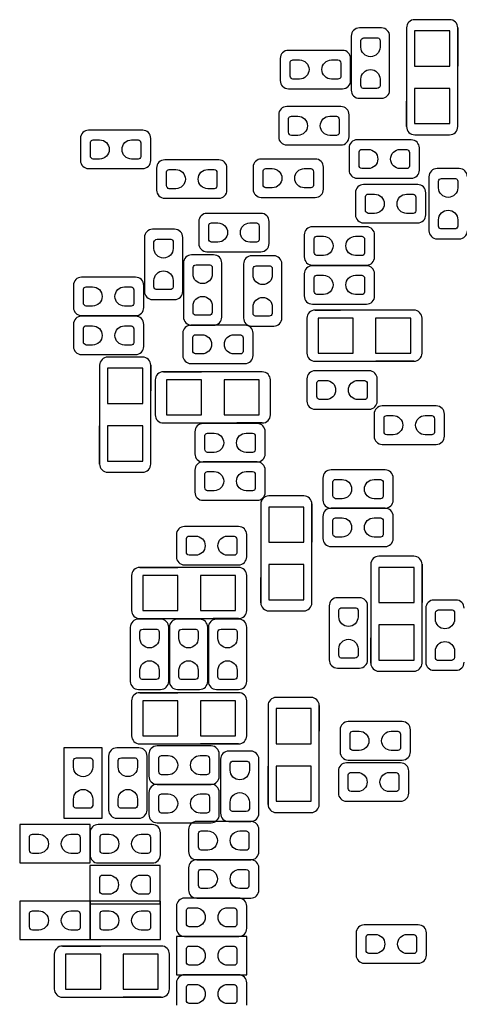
# Model space of a CAD drawing. Extents: x 24 to 161, y 5 to 143.
# Tile 4 of 14: x 42 to 49, y 14 to 29. Entities that reach past the tile are written whole.
import ezdxf

# ---------------------------------------------------------------- set-up
doc = ezdxf.new("R2010")
doc.units = 0
for name, color, linetype in [('PG_ASSEMBLY_BOTTOM', 211, 'CONTINUOUS'), ('PG_SILKSCREEN_BOTTOM', 243, 'CONTINUOUS'), ('PIN_BOTTOM', 1, 'CONTINUOUS')]:
    doc.layers.add(name, color=color, linetype=linetype)

msp = doc.modelspace()

# ---------------------------------------------------------------- linework, layer by layer
at = {"layer": 'PG_ASSEMBLY_BOTTOM'}
for points in [[(47.470822, 28.814522, 0.414201), (47.343822, 28.687522)], [(47.944024, 28.687522, 0.41374), (47.817024, 28.814522)], [(48.335692, 28.944062, 0.414454), (48.208692, 28.817062)], [(49.008792, 28.817062, 0.414549), (48.881792, 28.944062)], [(46.360588, 28.464256, 0.41386), (46.233588, 28.337256)], [(47.333916, 28.337256, 0.413925), (47.206916, 28.464256)], [(46.233588, 27.991054, 0.414112), (46.360588, 27.864054)], [(47.206916, 27.864054, 0.414177), (47.333916, 27.991054)], [(47.343822, 27.841194, 0.414296), (47.470822, 27.714194)], [(47.817024, 27.714194, 0.413836), (47.944024, 27.841194)], [(46.335696, 27.584146, 0.414195), (46.208696, 27.457146)], [(47.30877, 27.457146, 0.414318), (47.18177, 27.584146)], [(48.208692, 27.271218, 0.414269), (48.335692, 27.144218)], [(48.881792, 27.144218, 0.414364), (49.008792, 27.271218)], [(43.23588, 27.214322, 0.414207), (43.10888, 27.087322)], [(44.209208, 27.087322, 0.414155), (44.082208, 27.214322)], [(46.208696, 27.110944, 0.414109), (46.335696, 26.983944)], [(47.18177, 26.983944, 0.414232), (47.30877, 27.110944)], [(47.43577, 27.064208, 0.414214), (47.30877, 26.937208)], [(48.408844, 26.937208, 0.414109), (48.281844, 27.064208)], [(43.10888, 26.74112, 0.413882), (43.23588, 26.61412)], [(44.082208, 26.61412, 0.413829), (44.209208, 26.74112)], [(44.426886, 26.75001, 0.414235), (44.299886, 26.62301)], [(45.400214, 26.62301, 0.414164), (45.273214, 26.75001)], [(45.935646, 26.764234, 0.413983), (45.808646, 26.637234)], [(46.90872, 26.637234, 0.41426), (46.78172, 26.764234)], [(47.30877, 26.591006, 0.414318), (47.43577, 26.464006)], [(48.281844, 26.464006, 0.414214), (48.408844, 26.591006)], [(48.685958, 26.61412, 0.414247), (48.558958, 26.48712)], [(49.15916, 26.48712, 0.414149), (49.03216, 26.61412)], [(47.5361, 26.364438, 0.414367), (47.4091, 26.237438)], [(48.509174, 26.237438, 0.414029), (48.382174, 26.364438)], [(44.299886, 26.276808, 0.413872), (44.426886, 26.149808)], [(45.273214, 26.149808, 0.413802), (45.400214, 26.276808)], [(45.808646, 26.291032, 0.414167), (45.935646, 26.164032)], [(46.78172, 26.164032, 0.414444), (46.90872, 26.291032)], [(45.085762, 25.914096, 0.414373), (44.958762, 25.787096)], [(46.058836, 25.787096, 0.414293), (45.931836, 25.914096)], [(47.4091, 25.891236, 0.414398), (47.5361, 25.764236)], [(48.382174, 25.764236, 0.41406), (48.509174, 25.891236)], [(44.235624, 25.664414, 0.414063), (44.108624, 25.537414)], [(44.708826, 25.537414, 0.41421), (44.581826, 25.664414)], [(46.736, 25.704292, 0.414438), (46.609, 25.577292)], [(47.709074, 25.577292, 0.414407), (47.582074, 25.704292)], [(48.558958, 25.641046, 0.414278), (48.685958, 25.514046)], [(49.03216, 25.514046, 0.41418), (49.15916, 25.641046)], [(44.958762, 25.440894, 0.414134), (45.085762, 25.313894)], [(45.931836, 25.313894, 0.414054), (46.058836, 25.440894)], [(44.845732, 25.264364, 0.414306), (44.718732, 25.137364)], [(45.318934, 25.137364, 0.414121), (45.191934, 25.264364)], [(45.785786, 25.249378, 0.414367), (45.658786, 25.122378)], [(46.258988, 25.122378, 0.414017), (46.131988, 25.249378)], [(46.609, 25.23109, 0.41402), (46.736, 25.10409)], [(47.582074, 25.10409, 0.413989), (47.709074, 25.23109)], [(46.736, 25.094438, 0.414214), (46.609, 24.967438)], [(47.709074, 24.967438, 0.414183), (47.582074, 25.094438)], [(43.125644, 24.914098, 0.414189), (42.998644, 24.787098)], [(44.098718, 24.787098, 0.414472), (43.971718, 24.914098)], [(44.108624, 24.69134, 0.414217), (44.235624, 24.56434)], [(44.581826, 24.56434, 0.414364), (44.708826, 24.69134)], [(46.609, 24.621236, 0.414244), (46.736, 24.494236)], [(47.582074, 24.494236, 0.414214), (47.709074, 24.621236)], [(42.998644, 24.440896, 0.413955), (43.125644, 24.313896)], [(43.971718, 24.313896, 0.414238), (44.098718, 24.440896)], [(46.777148, 24.400256, 0.414395), (46.650148, 24.273256)], [(48.449992, 24.273256, 0.41418), (48.322992, 24.400256)], [(43.125644, 24.304244, 0.413965), (42.998644, 24.177244)], [(44.098718, 24.177244, 0.414247), (43.971718, 24.304244)], [(44.718732, 24.29129, 0.414306), (44.845732, 24.16429)], [(45.191934, 24.16429, 0.414121), (45.318934, 24.29129)], [(45.658786, 24.276304, 0.41441), (45.785786, 24.149304)], [(46.131988, 24.149304, 0.41406), (46.258988, 24.276304)], [(44.835826, 24.16429, 0.414173), (44.708826, 24.03729)], [(45.8089, 24.03729, 0.413897), (45.6819, 24.16429)], [(42.998644, 23.831042, 0.41418), (43.125644, 23.704042)], [(43.971718, 23.704042, 0.414463), (44.098718, 23.831042)], [(46.650148, 23.726902, 0.414247), (46.777148, 23.599902)], [(48.322992, 23.599902, 0.414032), (48.449992, 23.726902)], [(43.535854, 23.664164, 0.414155), (43.408854, 23.537164)], [(44.209208, 23.537164, 0.414143), (44.082208, 23.664164)], [(44.708826, 23.691088, 0.41453), (44.835826, 23.564088)], [(45.6819, 23.564088, 0.414253), (45.8089, 23.691088)], [(44.406058, 23.434294, 0.414269), (44.279058, 23.307294)], [(46.078902, 23.307294, 0.414023), (45.951902, 23.434294)], [(46.776894, 23.450042, 0.414198), (46.649894, 23.323042)], [(47.750222, 23.323042, 0.414103), (47.623222, 23.450042)], [(46.649894, 22.97684, 0.413934), (46.776894, 22.84984)], [(47.623222, 22.84984, 0.413839), (47.750222, 22.97684)], [(47.82693, 22.900132, 0.414115), (47.69993, 22.773132)], [(48.800004, 22.773132, 0.4143), (48.673004, 22.900132)], [(44.279058, 22.76094, 0.414404), (44.406058, 22.63394)], [(45.951902, 22.63394, 0.414158), (46.078902, 22.76094)], [(45.025818, 22.624288, 0.414164), (44.898818, 22.497288)], [(45.998892, 22.497288, 0.413912), (45.871892, 22.624288)], [(47.69993, 22.42693, 0.414127), (47.82693, 22.29993)], [(48.673004, 22.29993, 0.414312), (48.800004, 22.42693)], [(44.898818, 22.151086, 0.414515), (45.025818, 22.024086)], [(45.871892, 22.024086, 0.414263), (45.998892, 22.151086)], [(43.408854, 21.99132, 0.414284), (43.535854, 21.86432)], [(44.082208, 21.86432, 0.414272), (44.209208, 21.99132)], [(45.025818, 22.024086, 0.414475), (44.898818, 21.897086)], [(45.998892, 21.897086, 0.414223), (45.871892, 22.024086)], [(47.027084, 21.900134, 0.414349), (46.900084, 21.773134)], [(48.000158, 21.773134, 0.41406), (47.873158, 21.900134)], [(44.898818, 21.550884, 0.414204), (45.025818, 21.423884)], [(45.871892, 21.423884, 0.413952), (45.998892, 21.550884)], [(46.055534, 21.493988, 0.414324), (45.928534, 21.366988)], [(46.728888, 21.366988, 0.414515), (46.601888, 21.493988)], [(46.900084, 21.426932, 0.414367), (47.027084, 21.299932)], [(47.873158, 21.299932, 0.414078), (48.000158, 21.426932)], [(47.027084, 21.300186, 0.414269), (46.900084, 21.173186)], [(48.000158, 21.173186, 0.41398), (47.873158, 21.300186)], [(44.73575, 21.014182, 0.414223), (44.60875, 20.887182)], [(45.708824, 20.887182, 0.41418), (45.581824, 21.014182)], [(46.900084, 20.826984, 0.414447), (47.027084, 20.699984)], [(47.873158, 20.699984, 0.414158), (48.000158, 20.826984)], [(44.60875, 20.54098, 0.414247), (44.73575, 20.41398)], [(45.581824, 20.41398, 0.414204), (45.708824, 20.54098)], [(47.776638, 20.54987, 0.414204), (47.649638, 20.42287)], [(48.449992, 20.42287, 0.414383), (48.322992, 20.54987)], [(44.03598, 20.374102, 0.414444), (43.90898, 20.247102)], [(45.708824, 20.247102, 0.414438), (45.581824, 20.374102)], [(47.126906, 19.900392, 0.414286), (46.999906, 19.773392)], [(47.600108, 19.773392, 0.413658), (47.473108, 19.900392)], [(45.928534, 19.821398, 0.414303), (46.055534, 19.694398)], [(46.601888, 19.694398, 0.414494), (46.728888, 19.821398)], [(48.635666, 19.864324, 0.414266), (48.508666, 19.737324)], [(49.108868, 19.737324, 0.414284), (48.981868, 19.864324)], [(43.90898, 19.701002, 0.41438), (44.03598, 19.574002)], [(45.581824, 19.574002, 0.414373), (45.708824, 19.701002)], [(44.01566, 19.56435, 0.414217), (43.88866, 19.43735)], [(44.488862, 19.43735, 0.414254), (44.361862, 19.56435)], [(44.625768, 19.56435, 0.414383), (44.498768, 19.43735)], [(45.09897, 19.43735, 0.414087), (44.97197, 19.56435)], [(45.235622, 19.56435, 0.414158), (45.108622, 19.43735)], [(45.708824, 19.43735, 0.414312), (45.581824, 19.56435)], [(46.999906, 18.927318, 0.414771), (47.126906, 18.800318)], [(47.473108, 18.800318, 0.41414), (47.600108, 18.927318)], [(47.649638, 18.877026, 0.414044), (47.776638, 18.750026)], [(48.322992, 18.750026, 0.414223), (48.449992, 18.877026)], [(48.508666, 18.89125, 0.414143), (48.635666, 18.76425)], [(48.981868, 18.76425, 0.414161), (49.108868, 18.89125)], [(43.88866, 18.591276, 0.414174), (44.01566, 18.464276)], [(44.361862, 18.464276, 0.41421), (44.488862, 18.591276)], [(44.498768, 18.591276, 0.41434), (44.625768, 18.464276)], [(44.97197, 18.464276, 0.414044), (45.09897, 18.591276)], [(45.108622, 18.591276, 0.414115), (45.235622, 18.464276)], [(45.581824, 18.464276, 0.414269), (45.708824, 18.591276)], [(44.03598, 18.414238, 0.414235), (43.90898, 18.287238)], [(45.708824, 18.287238, 0.414229), (45.581824, 18.414238)], [(46.169072, 18.339308, 0.41441), (46.042072, 18.212308)], [(46.842426, 18.212308, 0.41414), (46.715426, 18.339308)], [(47.295816, 17.961102, 0.414207), (47.168816, 17.834102)], [(48.26889, 17.834102, 0.414312), (48.14189, 17.961102)], [(43.90898, 17.740884, 0.414198), (44.03598, 17.613884)], [(45.581824, 17.613884, 0.414192), (45.708824, 17.740884)], [(44.306998, 17.580102, 0.414266), (44.179998, 17.453102)], [(45.280072, 17.453102, 0.414075), (45.153072, 17.580102)], [(43.676824, 17.549876, 0.414263), (43.549824, 17.422876)], [(44.150026, 17.422876, 0.414577), (44.023026, 17.549876)], [(45.426884, 17.500092, 0.414177), (45.299884, 17.373092)], [(45.900086, 17.373092, 0.414306), (45.773086, 17.500092)], [(47.168816, 17.4879, 0.414115), (47.295816, 17.3609)], [(48.14189, 17.3609, 0.41422), (48.26889, 17.4879)], [(47.268892, 17.315942, 0.41394), (47.141892, 17.188942)], [(48.241966, 17.188942, 0.414284), (48.114966, 17.315942)], [(44.179998, 17.1069, 0.414352), (44.306998, 16.9799)], [(45.153072, 16.9799, 0.414161), (45.280072, 17.1069)], [(44.306998, 16.980154, 0.414032), (44.179998, 16.853154)], [(45.280072, 16.853154, 0.414149), (45.153072, 16.980154)], [(47.141892, 16.84274, 0.414143), (47.268892, 16.71574)], [(48.114966, 16.71574, 0.414487), (48.241966, 16.84274)], [(46.042072, 16.666464, 0.414287), (46.169072, 16.539464)], [(46.715426, 16.539464, 0.414017), (46.842426, 16.666464)], [(43.549824, 16.576802, 0.413851), (43.676824, 16.449802)], [(44.023026, 16.449802, 0.414164), (44.150026, 16.576802)], [(44.179998, 16.506952, 0.414278), (44.306998, 16.379952)], [(45.153072, 16.379952, 0.414395), (45.280072, 16.506952)], [(45.299884, 16.527018, 0.414121), (45.426884, 16.400018)], [(45.773086, 16.400018, 0.41425), (45.900086, 16.527018)], [(43.38574, 16.34998, 0.414364), (43.25874, 16.22298)], [(44.358814, 16.22298, 0.414352), (44.231814, 16.34998)], [(44.927012, 16.400018, 0.414417), (44.800012, 16.273018)], [(45.900086, 16.273018, 0.414183), (45.773086, 16.400018)], [(43.25874, 15.876778, 0.414075), (43.38574, 15.749778)], [(44.231814, 15.749778, 0.414063), (44.358814, 15.876778)], [(44.800012, 15.926816, 0.414244), (44.927012, 15.799816)], [(45.773086, 15.799816, 0.414011), (45.900086, 15.926816)], [(44.927012, 15.80007, 0.414337), (44.800012, 15.67307)], [(45.900086, 15.67307, 0.414103), (45.773086, 15.80007)], [(44.800012, 15.326868, 0.414324), (44.927012, 15.199868)], [(45.773086, 15.199868, 0.414091), (45.900086, 15.326868)], [(44.73702, 15.200122, 0.414269), (44.61002, 15.073122)], [(45.710094, 15.073122, 0.414011), (45.583094, 15.200122)], [(44.61002, 14.72692, 0.414417), (44.73702, 14.59992)], [(45.583094, 14.59992, 0.414158), (45.710094, 14.72692)], [(47.545752, 14.781784, 0.414284), (47.418752, 14.654784)], [(48.518826, 14.654784, 0.414014), (48.391826, 14.781784)], [(42.827194, 14.450314, 0.414293), (42.700194, 14.323314)], [(44.499784, 14.323314, 0.414327), (44.372784, 14.450314)], [(47.418752, 14.308582, 0.414413), (47.545752, 14.181582)], [(48.391826, 14.181582, 0.414143), (48.518826, 14.308582)], [(44.73702, 14.000226, 0.414109), (44.61002, 13.873226)], [(45.710094, 13.873226, 0.413851), (45.583094, 14.000226)], [(42.700194, 13.77696, 0.41449), (42.827194, 13.64996)], [(44.372784, 13.64996, 0.414524), (44.499784, 13.77696)]]:
    msp.add_lwpolyline(points, format="xyb", dxfattribs=at)
for points in [[(47.817024, 28.814522), (47.470822, 28.814522)], [(48.208692, 28.817062), (48.208692, 27.271218)], [(48.881792, 28.944062), (48.335692, 28.944062)], [(49.008792, 27.271218), (49.008792, 28.817062)], [(47.343822, 28.687522), (47.343822, 27.841194)], [(47.944024, 27.841194), (47.944024, 28.687522)], [(47.206916, 28.464256), (46.360588, 28.464256)], [(46.233588, 28.337256), (46.233588, 27.991054)], [(47.333916, 27.991054), (47.333916, 28.337256)], [(46.360588, 27.864054), (47.206916, 27.864054)], [(47.18177, 27.584146), (46.335696, 27.584146)], [(47.470822, 27.714194), (47.817024, 27.714194)], [(46.208696, 27.457146), (46.208696, 27.110944)], [(47.30877, 27.110944), (47.30877, 27.457146)], [(44.082208, 27.214322), (43.23588, 27.214322)], [(48.335692, 27.144218), (48.881792, 27.144218)], [(43.10888, 27.087322), (43.10888, 26.74112)], [(44.209208, 26.74112), (44.209208, 27.087322)], [(46.335696, 26.983944), (47.18177, 26.983944)], [(48.281844, 27.064208), (47.43577, 27.064208)], [(47.30877, 26.937208), (47.30877, 26.591006)], [(48.408844, 26.591006), (48.408844, 26.937208)], [(45.273214, 26.75001), (44.426886, 26.75001)], [(46.78172, 26.764234), (45.935646, 26.764234)], [(43.23588, 26.61412), (44.082208, 26.61412)], [(44.299886, 26.62301), (44.299886, 26.276808)], [(45.400214, 26.276808), (45.400214, 26.62301)], [(45.808646, 26.637234), (45.808646, 26.291032)], [(46.90872, 26.291032), (46.90872, 26.637234)], [(49.03216, 26.61412), (48.685958, 26.61412)], [(47.43577, 26.464006), (48.281844, 26.464006)], [(48.382174, 26.364438), (47.5361, 26.364438)], [(48.558958, 26.48712), (48.558958, 25.641046)], [(47.4091, 26.237438), (47.4091, 25.891236)], [(48.509174, 25.891236), (48.509174, 26.237438)], [(44.426886, 26.149808), (45.273214, 26.149808)], [(45.935646, 26.164032), (46.78172, 26.164032)], [(45.931836, 25.914096), (45.085762, 25.914096)], [(44.958762, 25.787096), (44.958762, 25.440894)], [(46.058836, 25.440894), (46.058836, 25.787096)], [(47.5361, 25.764236), (48.382174, 25.764236)], [(44.581826, 25.664414), (44.235624, 25.664414)], [(46.609, 25.577292), (46.609, 25.23109)], [(47.582074, 25.704292), (46.736, 25.704292)], [(47.709074, 25.23109), (47.709074, 25.577292)], [(44.108624, 25.537414), (44.108624, 24.69134)], [(44.708826, 24.69134), (44.708826, 25.537414)], [(48.685958, 25.514046), (49.03216, 25.514046)], [(45.085762, 25.313894), (45.931836, 25.313894)], [(44.718732, 25.137364), (44.718732, 24.29129)], [(45.191934, 25.264364), (44.845732, 25.264364)], [(45.318934, 24.29129), (45.318934, 25.137364)], [(45.658786, 25.122378), (45.658786, 24.276304)], [(46.131988, 25.249378), (45.785786, 25.249378)], [(46.258988, 24.276304), (46.258988, 25.122378)], [(46.609, 24.967438), (46.609, 24.621236)], [(46.736, 25.10409), (47.582074, 25.10409)], [(47.582074, 25.094438), (46.736, 25.094438)], [(47.709074, 24.621236), (47.709074, 24.967438)], [(43.971718, 24.914098), (43.125644, 24.914098)], [(42.998644, 24.787098), (42.998644, 24.440896)], [(44.098718, 24.440896), (44.098718, 24.787098)], [(44.235624, 24.56434), (44.581826, 24.56434)], [(46.736, 24.494236), (47.582074, 24.494236)], [(48.322992, 24.400256), (46.777148, 24.400256)], [(43.125644, 24.313896), (43.971718, 24.313896)], [(43.971718, 24.304244), (43.125644, 24.304244)], [(46.650148, 24.273256), (46.650148, 23.726902)], [(48.449992, 23.726902), (48.449992, 24.273256)], [(42.998644, 24.177244), (42.998644, 23.831042)], [(44.098718, 23.831042), (44.098718, 24.177244)], [(44.708826, 24.03729), (44.708826, 23.691088)], [(45.6819, 24.16429), (44.835826, 24.16429)], [(44.845732, 24.16429), (45.191934, 24.16429)], [(45.785786, 24.149304), (46.131988, 24.149304)], [(45.8089, 23.691088), (45.8089, 24.03729)], [(43.125644, 23.704042), (43.971718, 23.704042)], [(44.082208, 23.664164), (43.535854, 23.664164)], [(46.777148, 23.599902), (48.322992, 23.599902)], [(43.408854, 23.537164), (43.408854, 21.99132)], [(44.209208, 21.99132), (44.209208, 23.537164)], [(45.951902, 23.434294), (44.406058, 23.434294)], [(44.835826, 23.564088), (45.6819, 23.564088)], [(47.623222, 23.450042), (46.776894, 23.450042)], [(44.279058, 23.307294), (44.279058, 22.76094)], [(46.078902, 22.76094), (46.078902, 23.307294)], [(46.649894, 23.323042), (46.649894, 22.97684)], [(47.750222, 22.97684), (47.750222, 23.323042)], [(46.776894, 22.84984), (47.623222, 22.84984)], [(48.673004, 22.900132), (47.82693, 22.900132)], [(47.69993, 22.773132), (47.69993, 22.42693)], [(48.800004, 22.42693), (48.800004, 22.773132)], [(44.406058, 22.63394), (45.951902, 22.63394)], [(44.898818, 22.497288), (44.898818, 22.151086)], [(45.871892, 22.624288), (45.025818, 22.624288)], [(45.998892, 22.151086), (45.998892, 22.497288)], [(47.82693, 22.29993), (48.673004, 22.29993)], [(44.898818, 21.897086), (44.898818, 21.550884)], [(45.025818, 22.024086), (45.871892, 22.024086)], [(45.871892, 22.024086), (45.025818, 22.024086)], [(45.998892, 21.550884), (45.998892, 21.897086)], [(47.873158, 21.900134), (47.027084, 21.900134)], [(43.535854, 21.86432), (44.082208, 21.86432)], [(46.900084, 21.773134), (46.900084, 21.426932)], [(48.000158, 21.426932), (48.000158, 21.773134)], [(45.025818, 21.423884), (45.871892, 21.423884)], [(46.601888, 21.493988), (46.055534, 21.493988)], [(45.928534, 21.366988), (45.928534, 19.821398)], [(46.728888, 19.821398), (46.728888, 21.366988)], [(47.873158, 21.300186), (47.027084, 21.300186)], [(47.027084, 21.299932), (47.873158, 21.299932)], [(46.900084, 21.173186), (46.900084, 20.826984)], [(48.000158, 20.826984), (48.000158, 21.173186)], [(45.581824, 21.014182), (44.73575, 21.014182)], [(44.60875, 20.887182), (44.60875, 20.54098)], [(45.708824, 20.54098), (45.708824, 20.887182)], [(47.027084, 20.699984), (47.873158, 20.699984)], [(48.322992, 20.54987), (47.776638, 20.54987)], [(45.581824, 20.374102), (44.03598, 20.374102)], [(44.73575, 20.41398), (45.581824, 20.41398)], [(47.649638, 20.42287), (47.649638, 18.877026)], [(48.449992, 18.877026), (48.449992, 20.42287)], [(43.90898, 20.247102), (43.90898, 19.701002)], [(45.708824, 19.701002), (45.708824, 20.247102)], [(47.473108, 19.900392), (47.126906, 19.900392)], [(46.999906, 19.773392), (46.999906, 18.927318)], [(47.600108, 18.927318), (47.600108, 19.773392)], [(48.508666, 19.737324), (48.508666, 18.89125)], [(48.981868, 19.864324), (48.635666, 19.864324)], [(44.03598, 19.574002), (45.581824, 19.574002)], [(46.055534, 19.694398), (46.601888, 19.694398)], [(43.88866, 19.43735), (43.88866, 18.591276)], [(44.361862, 19.56435), (44.01566, 19.56435)], [(44.488862, 18.591276), (44.488862, 19.43735)], [(44.498768, 19.43735), (44.498768, 18.591276)], [(44.97197, 19.56435), (44.625768, 19.56435)], [(45.09897, 18.591276), (45.09897, 19.43735)], [(45.108622, 19.43735), (45.108622, 18.591276)], [(45.581824, 19.56435), (45.235622, 19.56435)], [(45.708824, 18.591276), (45.708824, 19.43735)], [(47.126906, 18.800318), (47.473108, 18.800318)], [(47.776638, 18.750026), (48.322992, 18.750026)], [(48.635666, 18.76425), (48.981868, 18.76425)], [(44.01566, 18.464276), (44.361862, 18.464276)], [(45.581824, 18.414238), (44.03598, 18.414238)], [(44.625768, 18.464276), (44.97197, 18.464276)], [(45.235622, 18.464276), (45.581824, 18.464276)], [(46.715426, 18.339308), (46.169072, 18.339308)], [(43.90898, 18.287238), (43.90898, 17.740884)], [(45.708824, 17.740884), (45.708824, 18.287238)], [(46.042072, 18.212308), (46.042072, 16.666464)], [(46.842426, 16.666464), (46.842426, 18.212308)], [(48.14189, 17.961102), (47.295816, 17.961102)], [(47.168816, 17.834102), (47.168816, 17.4879)], [(48.26889, 17.4879), (48.26889, 17.834102)], [(44.03598, 17.613884), (45.581824, 17.613884)], [(45.153072, 17.580102), (44.306998, 17.580102)], [(43.450002, 17.549876), (42.850054, 17.549876)], [(42.850054, 17.549876), (42.850054, 16.450056)], [(43.450002, 16.450056), (43.450002, 17.549876)], [(43.549824, 17.422876), (43.549824, 16.576802)], [(44.023026, 17.549876), (43.676824, 17.549876)], [(44.150026, 16.576802), (44.150026, 17.422876)], [(44.179998, 17.453102), (44.179998, 17.1069)], [(45.280072, 17.1069), (45.280072, 17.453102)], [(45.773086, 17.500092), (45.426884, 17.500092)], [(45.299884, 17.373092), (45.299884, 16.527018)], [(45.900086, 16.527018), (45.900086, 17.373092)], [(48.114966, 17.315942), (47.268892, 17.315942)], [(47.295816, 17.3609), (48.14189, 17.3609)], [(47.141892, 17.188942), (47.141892, 16.84274)], [(48.241966, 16.84274), (48.241966, 17.188942)], [(45.153072, 16.980154), (44.306998, 16.980154)], [(44.306998, 16.9799), (45.153072, 16.9799)], [(44.179998, 16.853154), (44.179998, 16.506952)], [(45.280072, 16.506952), (45.280072, 16.853154)], [(47.268892, 16.71574), (48.114966, 16.71574)], [(46.169072, 16.539464), (46.715426, 16.539464)], [(43.25874, 16.34998), (42.15892, 16.34998)], [(42.15892, 16.34998), (42.15892, 15.750032)], [(42.850054, 16.450056), (43.450002, 16.450056)], [(43.25874, 15.750032), (43.25874, 16.34998)], [(44.231814, 16.34998), (43.38574, 16.34998)], [(43.676824, 16.449802), (44.023026, 16.449802)], [(44.306998, 16.379952), (45.153072, 16.379952)], [(45.773086, 16.400018), (44.927012, 16.400018)], [(45.426884, 16.400018), (45.773086, 16.400018)], [(43.25874, 16.22298), (43.25874, 15.876778)], [(44.358814, 15.876778), (44.358814, 16.22298)], [(44.800012, 16.273018), (44.800012, 15.926816)], [(45.900086, 15.926816), (45.900086, 16.273018)], [(42.15892, 15.750032), (43.25874, 15.750032)], [(43.38574, 15.749778), (44.231814, 15.749778)], [(45.773086, 15.80007), (44.927012, 15.80007)], [(44.927012, 15.799816), (45.773086, 15.799816)], [(44.354242, 15.7099), (43.254422, 15.7099)], [(43.254422, 15.7099), (43.254422, 15.109952)], [(44.354242, 15.109952), (44.354242, 15.7099)], [(44.800012, 15.67307), (44.800012, 15.326868)], [(45.900086, 15.326868), (45.900086, 15.67307)], [(43.25874, 15.150084), (42.15892, 15.150084)], [(42.15892, 15.150084), (42.15892, 14.549882)], [(43.254422, 15.109952), (44.354242, 15.109952)], [(43.25874, 14.549882), (43.25874, 15.150084)], [(44.358814, 15.150084), (43.258994, 15.150084)], [(43.258994, 15.150084), (43.258994, 14.549882)], [(44.358814, 14.549882), (44.358814, 15.150084)], [(45.583094, 15.200122), (44.73702, 15.200122)], [(44.927012, 15.199868), (45.773086, 15.199868)], [(44.61002, 15.073122), (44.61002, 14.72692)], [(45.710094, 14.72692), (45.710094, 15.073122)], [(47.418752, 14.654784), (47.418752, 14.308582)], [(48.391826, 14.781784), (47.545752, 14.781784)], [(48.518826, 14.308582), (48.518826, 14.654784)], [(42.15892, 14.549882), (43.25874, 14.549882)], [(43.258994, 14.549882), (44.358814, 14.549882)], [(45.70984, 14.59992), (44.61002, 14.59992)], [(44.61002, 14.59992), (44.61002, 13.999972)], [(44.73702, 14.59992), (45.583094, 14.59992)], [(45.70984, 13.999972), (45.70984, 14.59992)], [(44.372784, 14.450314), (42.827194, 14.450314)], [(42.700194, 14.323314), (42.700194, 13.77696)], [(44.499784, 13.77696), (44.499784, 14.323314)], [(47.545752, 14.181582), (48.391826, 14.181582)], [(44.61002, 13.999972), (45.70984, 13.999972)], [(44.61002, 13.873226), (44.61002, 13.527024)], [(45.583094, 14.000226), (44.73702, 14.000226)], [(45.710094, 13.527024), (45.710094, 13.873226)], [(42.827194, 13.64996), (44.372784, 13.64996)]]:
    msp.add_lwpolyline(points, dxfattribs=at)
at = {"layer": 'PG_SILKSCREEN_BOTTOM'}
for points in [[(48.335692, 28.944062, 0.414454), (48.208692, 28.817062)], [(49.008792, 28.817062, 0.414549), (48.881792, 28.944062)], [(48.208692, 27.271218, 0.414269), (48.335692, 27.144218)], [(48.881792, 27.144218, 0.414364), (49.008792, 27.271218)], [(46.777148, 24.400256, 0.414395), (46.650148, 24.273256)], [(48.449992, 24.273256, 0.41418), (48.322992, 24.400256)], [(46.650148, 23.726902, 0.414247), (46.777148, 23.599902)], [(48.322992, 23.599902, 0.414032), (48.449992, 23.726902)], [(43.535854, 23.664164, 0.414155), (43.408854, 23.537164)], [(44.209208, 23.537164, 0.414143), (44.082208, 23.664164)], [(44.406058, 23.434294, 0.414269), (44.279058, 23.307294)], [(46.078902, 23.307294, 0.414023), (45.951902, 23.434294)], [(44.279058, 22.76094, 0.414404), (44.406058, 22.63394)], [(45.951902, 22.63394, 0.414158), (46.078902, 22.76094)], [(43.408854, 21.99132, 0.414284), (43.535854, 21.86432)], [(44.082208, 21.86432, 0.414272), (44.209208, 21.99132)], [(46.055534, 21.493988, 0.414324), (45.928534, 21.366988)], [(46.728888, 21.366988, 0.414515), (46.601888, 21.493988)], [(47.776638, 20.54987, 0.414204), (47.649638, 20.42287)], [(48.449992, 20.42287, 0.414383), (48.322992, 20.54987)], [(44.03598, 20.374102, 0.414444), (43.90898, 20.247102)], [(45.708824, 20.247102, 0.414438), (45.581824, 20.374102)], [(45.928534, 19.821398, 0.414303), (46.055534, 19.694398)], [(46.601888, 19.694398, 0.414494), (46.728888, 19.821398)], [(43.90898, 19.701002, 0.41438), (44.03598, 19.574002)], [(45.581824, 19.574002, 0.414373), (45.708824, 19.701002)], [(47.649638, 18.877026, 0.414044), (47.776638, 18.750026)], [(48.322992, 18.750026, 0.414223), (48.449992, 18.877026)], [(44.03598, 18.414238, 0.414235), (43.90898, 18.287238)], [(45.708824, 18.287238, 0.414229), (45.581824, 18.414238)], [(46.169072, 18.339308, 0.41441), (46.042072, 18.212308)], [(46.842426, 18.212308, 0.41414), (46.715426, 18.339308)], [(43.90898, 17.740884, 0.414198), (44.03598, 17.613884)], [(45.581824, 17.613884, 0.414192), (45.708824, 17.740884)], [(46.042072, 16.666464, 0.414287), (46.169072, 16.539464)], [(46.715426, 16.539464, 0.414017), (46.842426, 16.666464)], [(42.827194, 14.450314, 0.414293), (42.700194, 14.323314)], [(44.499784, 14.323314, 0.414327), (44.372784, 14.450314)], [(42.700194, 13.77696, 0.41449), (42.827194, 13.64996)], [(44.372784, 13.64996, 0.414524), (44.499784, 13.77696)]]:
    msp.add_lwpolyline(points, format="xyb", dxfattribs=at)
for points in [[(48.208692, 28.817062), (48.208692, 28.419552)], [(48.881792, 28.944062), (48.335692, 28.944062)], [(49.008792, 28.817062), (49.008792, 28.2194)], [(49.008792, 27.271218), (49.008792, 27.86888)], [(48.208692, 27.271218), (48.208692, 27.668982)], [(48.335692, 27.144218), (48.881792, 27.144218)], [(46.777148, 24.400256), (47.174912, 24.400256)], [(48.322992, 24.400256), (47.925228, 24.400256)], [(46.650148, 24.273256), (46.650148, 23.726902)], [(48.449992, 23.726902), (48.449992, 24.273256)], [(44.082208, 23.664164), (43.535854, 23.664164)], [(46.777148, 23.599902), (47.37481, 23.599902)], [(48.322992, 23.599902), (47.72533, 23.599902)], [(43.408854, 23.537164), (43.408854, 22.939502)], [(44.209208, 23.537164), (44.209208, 23.1394)], [(44.406058, 23.434294), (45.00372, 23.434294)], [(45.951902, 23.434294), (45.353986, 23.434294)], [(44.279058, 23.307294), (44.279058, 22.76094)], [(46.078902, 22.76094), (46.078902, 23.307294)], [(43.408854, 21.99132), (43.408854, 22.588982)], [(44.406058, 22.63394), (44.803568, 22.63394)], [(45.951902, 22.63394), (45.554138, 22.63394)], [(44.209208, 21.99132), (44.209208, 22.38883)], [(43.535854, 21.86432), (44.082208, 21.86432)], [(46.601888, 21.493988), (46.055534, 21.493988)], [(45.928534, 21.366988), (45.928534, 20.969478)], [(46.728888, 21.366988), (46.728888, 20.76958)], [(48.322992, 20.54987), (47.776638, 20.54987)], [(44.03598, 20.374102), (44.633642, 20.374102)], [(45.581824, 20.374102), (44.984162, 20.374102)], [(46.728888, 19.821398), (46.728888, 20.41906)], [(47.649638, 20.42287), (47.649638, 20.02536)], [(48.449992, 20.42287), (48.449992, 19.825208)], [(43.90898, 20.247102), (43.90898, 19.701002)], [(45.708824, 19.701002), (45.708824, 20.247102)], [(45.928534, 19.821398), (45.928534, 20.218908)], [(44.03598, 19.574002), (44.43349, 19.574002)], [(45.581824, 19.574002), (45.18406, 19.574002)], [(46.055534, 19.694398), (46.601888, 19.694398)], [(48.449992, 18.877026), (48.449992, 19.474688)], [(47.649638, 18.877026), (47.649638, 19.27479)], [(47.776638, 18.750026), (48.322992, 18.750026)], [(44.03598, 18.414238), (44.633642, 18.414238)], [(45.581824, 18.414238), (44.984162, 18.414238)], [(46.715426, 18.339308), (46.169072, 18.339308)], [(43.90898, 18.287238), (43.90898, 17.740884)], [(45.708824, 17.740884), (45.708824, 18.287238)], [(46.042072, 18.212308), (46.042072, 17.614646)], [(46.842426, 18.212308), (46.842426, 17.814544)], [(44.03598, 17.613884), (44.633642, 17.613884)], [(45.581824, 17.613884), (44.984162, 17.613884)], [(46.042072, 16.666464), (46.042072, 17.264126)], [(46.842426, 16.666464), (46.842426, 17.064228)], [(46.169072, 16.539464), (46.715426, 16.539464)], [(42.827194, 14.450314), (43.424602, 14.450314)], [(44.372784, 14.450314), (43.775122, 14.450314)], [(42.700194, 14.323314), (42.700194, 13.77696)], [(44.499784, 13.77696), (44.499784, 14.323314)], [(42.827194, 13.64996), (43.424602, 13.64996)], [(44.372784, 13.64996), (43.775122, 13.64996)]]:
    msp.add_lwpolyline(points, dxfattribs=at)
at = {"layer": 'PIN_BOTTOM'}
for points in [[(47.493682, 28.514294), (47.493682, 28.615894, -0.375524), (47.542196, 28.658312), (47.758096, 28.658312, -0.365016), (47.79391, 28.615894), (47.79391, 28.514294, -0.99984)], [(46.533816, 28.014168), (46.432216, 28.014168, -0.375524), (46.389798, 28.062682), (46.389798, 28.278582, -0.365016), (46.432216, 28.314396), (46.533816, 28.314396, -0.99984)], [(47.034196, 28.314396), (47.135796, 28.314396, -0.375524), (47.178214, 28.265882), (47.178214, 28.049982, -0.365016), (47.135796, 28.014168), (47.034196, 28.014168, -0.99984)], [(47.79391, 28.013914), (47.79391, 27.912314, -0.375524), (47.745396, 27.869896), (47.529496, 27.869896, -0.365016), (47.493682, 27.912314), (47.493682, 28.013914, -0.99984)], [(46.50867, 27.134058), (46.40707, 27.134058, -0.375524), (46.364652, 27.182572), (46.364652, 27.398472, -0.365016), (46.40707, 27.434286), (46.50867, 27.434286, -0.99984)], [(47.00905, 27.434286), (47.11065, 27.434286, -0.375524), (47.153068, 27.385772), (47.153068, 27.169872, -0.365016), (47.11065, 27.134058), (47.00905, 27.134058, -0.99984)], [(43.4086, 26.76398), (43.307, 26.76398, -0.375524), (43.264582, 26.812494), (43.264582, 27.028394, -0.365016), (43.307, 27.064208), (43.4086, 27.064208, -0.99984)], [(43.90898, 27.064208), (44.01058, 27.064208, -0.375524), (44.052998, 27.015694), (44.052998, 26.799794, -0.365016), (44.01058, 26.76398), (43.90898, 26.76398, -0.99984)], [(47.608744, 26.61412), (47.507144, 26.61412, -0.375524), (47.464726, 26.662634), (47.464726, 26.878534, -0.365016), (47.507144, 26.914348), (47.608744, 26.914348, -0.99984)], [(48.109124, 26.914348), (48.210724, 26.914348, -0.375524), (48.253142, 26.865834), (48.253142, 26.649934, -0.365016), (48.210724, 26.61412), (48.109124, 26.61412, -0.99984)], [(44.599606, 26.299668), (44.498006, 26.299668, -0.375524), (44.455588, 26.348182), (44.455588, 26.564082, -0.365016), (44.498006, 26.599896), (44.599606, 26.599896, -0.99984)], [(45.099986, 26.599896), (45.201586, 26.599896, -0.375524), (45.244004, 26.551382), (45.244004, 26.335482, -0.365016), (45.201586, 26.299668), (45.099986, 26.299668, -0.99984)], [(46.10862, 26.314146), (46.00702, 26.314146, -0.375524), (45.964602, 26.36266), (45.964602, 26.57856, -0.365016), (46.00702, 26.614374), (46.10862, 26.614374, -0.99984)], [(46.609, 26.614374), (46.7106, 26.614374, -0.375524), (46.753018, 26.56586), (46.753018, 26.34996, -0.365016), (46.7106, 26.314146), (46.609, 26.314146, -0.99984)], [(48.708818, 26.3144), (48.708818, 26.416, -0.375524), (48.757332, 26.458418), (48.973232, 26.458418, -0.365016), (49.009046, 26.416), (49.009046, 26.3144, -0.99984)], [(47.70882, 25.914096), (47.60722, 25.914096, -0.375524), (47.564802, 25.96261), (47.564802, 26.17851, -0.365016), (47.60722, 26.214324), (47.70882, 26.214324, -0.99984)], [(48.2092, 26.214324), (48.3108, 26.214324, -0.375524), (48.353218, 26.16581), (48.353218, 25.94991, -0.365016), (48.3108, 25.914096), (48.2092, 25.914096, -0.99984)], [(49.009046, 25.81402), (49.009046, 25.71242, -0.375524), (48.960532, 25.670002), (48.744632, 25.670002, -0.365016), (48.708818, 25.71242), (48.708818, 25.81402, -0.99984)], [(45.258736, 25.464008), (45.157136, 25.464008, -0.375524), (45.114718, 25.512522), (45.114718, 25.728422, -0.365016), (45.157136, 25.764236), (45.258736, 25.764236, -0.99984)], [(45.759116, 25.764236), (45.860716, 25.764236, -0.375524), (45.903134, 25.715722), (45.903134, 25.499822, -0.365016), (45.860716, 25.464008), (45.759116, 25.464008, -0.99984)], [(44.258738, 25.36444), (44.258738, 25.46604, -0.375524), (44.307252, 25.508458), (44.523152, 25.508458, -0.365016), (44.558966, 25.46604), (44.558966, 25.36444, -0.99984)], [(46.90872, 25.254204), (46.80712, 25.254204, -0.375524), (46.764702, 25.302718), (46.764702, 25.518618, -0.365016), (46.80712, 25.554432), (46.90872, 25.554432, -0.99984)], [(47.4091, 25.554432), (47.5107, 25.554432, -0.375524), (47.553118, 25.505918), (47.553118, 25.290018, -0.365016), (47.5107, 25.254204), (47.4091, 25.254204, -0.99984)], [(44.558966, 24.86406), (44.558966, 24.76246, -0.375524), (44.510452, 24.720042), (44.294552, 24.720042, -0.365016), (44.258738, 24.76246), (44.258738, 24.86406, -0.99984)], [(44.868846, 24.96439), (44.868846, 25.06599, -0.375524), (44.91736, 25.108408), (45.13326, 25.108408, -0.365016), (45.169074, 25.06599), (45.169074, 24.96439, -0.99984)], [(45.8089, 24.949404), (45.8089, 25.051004, -0.375524), (45.857414, 25.093422), (46.073314, 25.093422, -0.365016), (46.109128, 25.051004), (46.109128, 24.949404, -0.99984)], [(46.90872, 24.644096), (46.80712, 24.644096, -0.375524), (46.764702, 24.69261), (46.764702, 24.90851, -0.365016), (46.80712, 24.944324), (46.90872, 24.944324, -0.99984)], [(47.4091, 24.944324), (47.5107, 24.944324, -0.375524), (47.553118, 24.89581), (47.553118, 24.67991, -0.365016), (47.5107, 24.644096), (47.4091, 24.644096, -0.99984)], [(43.298618, 24.46401), (43.197018, 24.46401, -0.375524), (43.1546, 24.512524), (43.1546, 24.728424, -0.365016), (43.197018, 24.764238), (43.298618, 24.764238, -0.99984)], [(43.798998, 24.764238), (43.900598, 24.764238, -0.375524), (43.943016, 24.715724), (43.943016, 24.499824, -0.365016), (43.900598, 24.46401), (43.798998, 24.46401, -0.99984)], [(45.169074, 24.46401), (45.169074, 24.36241, -0.375524), (45.12056, 24.319992), (44.90466, 24.319992, -0.365016), (44.868846, 24.36241), (44.868846, 24.46401, -0.99984)], [(46.109128, 24.449024), (46.109128, 24.347424, -0.375524), (46.060614, 24.305006), (45.844714, 24.305006, -0.365016), (45.8089, 24.347424), (45.8089, 24.449024, -0.99984)], [(43.298618, 23.854156), (43.197018, 23.854156, -0.375524), (43.1546, 23.90267), (43.1546, 24.11857, -0.365016), (43.197018, 24.154384), (43.298618, 24.154384, -0.99984)], [(43.798998, 24.154384), (43.900598, 24.154384, -0.375524), (43.943016, 24.10587), (43.943016, 23.88997, -0.365016), (43.900598, 23.854156), (43.798998, 23.854156, -0.99984)], [(45.0088, 23.714202), (44.9072, 23.714202, -0.375524), (44.864782, 23.762716), (44.864782, 23.978616, -0.365016), (44.9072, 24.01443), (45.0088, 24.01443, -0.99984)], [(45.50918, 24.01443), (45.61078, 24.01443, -0.375524), (45.653198, 23.965916), (45.653198, 23.750016, -0.365016), (45.61078, 23.714202), (45.50918, 23.714202, -0.99984)], [(46.949614, 22.9997), (46.848014, 22.9997, -0.375524), (46.805596, 23.048214), (46.805596, 23.264114, -0.365016), (46.848014, 23.299928), (46.949614, 23.299928, -0.99984)], [(47.449994, 23.299928), (47.551594, 23.299928, -0.375524), (47.594012, 23.251414), (47.594012, 23.035514, -0.365016), (47.551594, 22.9997), (47.449994, 22.9997, -0.99984)], [(47.99965, 22.44979), (47.89805, 22.44979, -0.375524), (47.855632, 22.498304), (47.855632, 22.714204, -0.365016), (47.89805, 22.750018), (47.99965, 22.750018, -0.99984)], [(48.50003, 22.750018), (48.60163, 22.750018, -0.375524), (48.644048, 22.701504), (48.644048, 22.485604, -0.365016), (48.60163, 22.44979), (48.50003, 22.44979, -0.99984)], [(45.198792, 22.1742), (45.097192, 22.1742, -0.375524), (45.054774, 22.222714), (45.054774, 22.438614, -0.365016), (45.097192, 22.474428), (45.198792, 22.474428, -0.99984)], [(45.699172, 22.474428), (45.800772, 22.474428, -0.375524), (45.84319, 22.425914), (45.84319, 22.210014, -0.365016), (45.800772, 22.1742), (45.699172, 22.1742, -0.99984)], [(45.198792, 21.573998), (45.097192, 21.573998, -0.375524), (45.054774, 21.622512), (45.054774, 21.838412, -0.365016), (45.097192, 21.874226), (45.198792, 21.874226, -0.99984)], [(45.699172, 21.874226), (45.800772, 21.874226, -0.375524), (45.84319, 21.825712), (45.84319, 21.609812, -0.365016), (45.800772, 21.573998), (45.699172, 21.573998, -0.99984)], [(47.199804, 21.449792), (47.098204, 21.449792, -0.375524), (47.055786, 21.498306), (47.055786, 21.714206, -0.365016), (47.098204, 21.75002), (47.199804, 21.75002, -0.99984)], [(47.700184, 21.75002), (47.801784, 21.75002, -0.375524), (47.844202, 21.701506), (47.844202, 21.485606, -0.365016), (47.801784, 21.449792), (47.700184, 21.449792, -0.99984)], [(47.199804, 20.849844), (47.098204, 20.849844, -0.375524), (47.055786, 20.898358), (47.055786, 21.114258, -0.365016), (47.098204, 21.150072), (47.199804, 21.150072, -0.99984)], [(47.700184, 21.150072), (47.801784, 21.150072, -0.375524), (47.844202, 21.101558), (47.844202, 20.885658, -0.365016), (47.801784, 20.849844), (47.700184, 20.849844, -0.99984)], [(44.908724, 20.564094), (44.807124, 20.564094, -0.375524), (44.764706, 20.612608), (44.764706, 20.828508, -0.365016), (44.807124, 20.864322), (44.908724, 20.864322, -0.99984)], [(45.409104, 20.864322), (45.510704, 20.864322, -0.375524), (45.553122, 20.815808), (45.553122, 20.599908, -0.365016), (45.510704, 20.564094), (45.409104, 20.564094, -0.99984)], [(47.149766, 19.600164), (47.149766, 19.701764, -0.375524), (47.19828, 19.744182), (47.41418, 19.744182, -0.365016), (47.449994, 19.701764), (47.449994, 19.600164, -0.99984)], [(48.65878, 19.56435), (48.65878, 19.66595, -0.375524), (48.707294, 19.708368), (48.923194, 19.708368, -0.365016), (48.959008, 19.66595), (48.959008, 19.56435, -0.99984)], [(44.038774, 19.264376), (44.038774, 19.365976, -0.375524), (44.087288, 19.408394), (44.303188, 19.408394, -0.365016), (44.339002, 19.365976), (44.339002, 19.264376, -0.99984)], [(44.648882, 19.264376), (44.648882, 19.365976, -0.375524), (44.697396, 19.408394), (44.913296, 19.408394, -0.365016), (44.94911, 19.365976), (44.94911, 19.264376, -0.99984)], [(45.258736, 19.264376), (45.258736, 19.365976, -0.375524), (45.30725, 19.408394), (45.52315, 19.408394, -0.365016), (45.558964, 19.365976), (45.558964, 19.264376, -0.99984)], [(47.449994, 19.099784), (47.449994, 18.998184, -0.375524), (47.40148, 18.955766), (47.18558, 18.955766, -0.365016), (47.149766, 18.998184), (47.149766, 19.099784, -0.99984)], [(48.959008, 19.06397), (48.959008, 18.96237, -0.375524), (48.910494, 18.919952), (48.694594, 18.919952, -0.365016), (48.65878, 18.96237), (48.65878, 19.06397, -0.99984)], [(44.339002, 18.763996), (44.339002, 18.662396, -0.375524), (44.290488, 18.619978), (44.074588, 18.619978, -0.365016), (44.038774, 18.662396), (44.038774, 18.763996, -0.99984)], [(44.94911, 18.763996), (44.94911, 18.662396, -0.375524), (44.900596, 18.619978), (44.684696, 18.619978, -0.365016), (44.648882, 18.662396), (44.648882, 18.763996, -0.99984)], [(45.558964, 18.763996), (45.558964, 18.662396, -0.375524), (45.51045, 18.619978), (45.29455, 18.619978, -0.365016), (45.258736, 18.662396), (45.258736, 18.763996, -0.99984)], [(47.46879, 17.511014), (47.36719, 17.511014, -0.375524), (47.324772, 17.559528), (47.324772, 17.775428, -0.365016), (47.36719, 17.811242), (47.46879, 17.811242, -0.99984)], [(47.96917, 17.811242), (48.07077, 17.811242, -0.375524), (48.113188, 17.762728), (48.113188, 17.546828, -0.365016), (48.07077, 17.511014), (47.96917, 17.511014, -0.99984)], [(44.479972, 17.130014), (44.378372, 17.130014, -0.375524), (44.335954, 17.178528), (44.335954, 17.394428, -0.365016), (44.378372, 17.430242), (44.479972, 17.430242, -0.99984)], [(44.980352, 17.430242), (45.081952, 17.430242, -0.375524), (45.12437, 17.381728), (45.12437, 17.165828, -0.365016), (45.081952, 17.130014), (44.980352, 17.130014, -0.99984)], [(42.999914, 17.250156), (42.999914, 17.351756, -0.375524), (43.048428, 17.394174), (43.264328, 17.394174, -0.365016), (43.300142, 17.351756), (43.300142, 17.250156, -0.99984)], [(43.699684, 17.25041), (43.699684, 17.35201, -0.375524), (43.748198, 17.394428), (43.964098, 17.394428, -0.365016), (43.999912, 17.35201), (43.999912, 17.25041, -0.99984)], [(45.449744, 17.200372), (45.449744, 17.301972, -0.375524), (45.498258, 17.34439), (45.714158, 17.34439, -0.365016), (45.749972, 17.301972), (45.749972, 17.200372, -0.99984)], [(47.441866, 16.865854), (47.340266, 16.865854, -0.375524), (47.297848, 16.914368), (47.297848, 17.130268, -0.365016), (47.340266, 17.166082), (47.441866, 17.166082, -0.99984)], [(47.942246, 17.166082), (48.043846, 17.166082, -0.375524), (48.086264, 17.117568), (48.086264, 16.901668, -0.365016), (48.043846, 16.865854), (47.942246, 16.865854, -0.99984)], [(43.300142, 16.749776), (43.300142, 16.648176, -0.375524), (43.251628, 16.605758), (43.035728, 16.605758, -0.365016), (42.999914, 16.648176), (42.999914, 16.749776, -0.99984)], [(43.999912, 16.75003), (43.999912, 16.64843, -0.375524), (43.951398, 16.606012), (43.735498, 16.606012, -0.365016), (43.699684, 16.64843), (43.699684, 16.75003, -0.99984)], [(44.479972, 16.530066), (44.378372, 16.530066, -0.375524), (44.335954, 16.57858), (44.335954, 16.79448, -0.365016), (44.378372, 16.830294), (44.479972, 16.830294, -0.99984)], [(44.980352, 16.830294), (45.081952, 16.830294, -0.375524), (45.12437, 16.78178), (45.12437, 16.56588, -0.365016), (45.081952, 16.530066), (44.980352, 16.530066, -0.99984)], [(45.749972, 16.699992), (45.749972, 16.598392, -0.375524), (45.701458, 16.555974), (45.485558, 16.555974, -0.365016), (45.449744, 16.598392), (45.449744, 16.699992, -0.99984)], [(42.45864, 15.899892), (42.35704, 15.899892, -0.375524), (42.314622, 15.948406), (42.314622, 16.164306, -0.365016), (42.35704, 16.20012), (42.45864, 16.20012, -0.99984)], [(42.95902, 16.20012), (43.06062, 16.20012, -0.375524), (43.103038, 16.151606), (43.103038, 15.935706, -0.365016), (43.06062, 15.899892), (42.95902, 15.899892, -0.99984)], [(43.558714, 15.899892), (43.457114, 15.899892, -0.375524), (43.414696, 15.948406), (43.414696, 16.164306, -0.365016), (43.457114, 16.20012), (43.558714, 16.20012, -0.99984)], [(44.059094, 16.20012), (44.160694, 16.20012, -0.375524), (44.203112, 16.151606), (44.203112, 15.935706, -0.365016), (44.160694, 15.899892), (44.059094, 15.899892, -0.99984)], [(45.099986, 15.94993), (44.998386, 15.94993, -0.375524), (44.955968, 15.998444), (44.955968, 16.214344, -0.365016), (44.998386, 16.250158), (45.099986, 16.250158, -0.99984)], [(45.600366, 16.250158), (45.701966, 16.250158, -0.375524), (45.744384, 16.201644), (45.744384, 15.985744, -0.365016), (45.701966, 15.94993), (45.600366, 15.94993, -0.99984)], [(43.554142, 15.259812), (43.452542, 15.259812, -0.375524), (43.410124, 15.308326), (43.410124, 15.524226, -0.365016), (43.452542, 15.56004), (43.554142, 15.56004, -0.99984)], [(44.054522, 15.56004), (44.156122, 15.56004, -0.375524), (44.19854, 15.511526), (44.19854, 15.295626, -0.365016), (44.156122, 15.259812), (44.054522, 15.259812, -0.99984)], [(45.099986, 15.349982), (44.998386, 15.349982, -0.375524), (44.955968, 15.398496), (44.955968, 15.614396, -0.365016), (44.998386, 15.65021), (45.099986, 15.65021, -0.99984)], [(45.600366, 15.65021), (45.701966, 15.65021, -0.375524), (45.744384, 15.601696), (45.744384, 15.385796, -0.365016), (45.701966, 15.349982), (45.600366, 15.349982, -0.99984)], [(42.45864, 14.699996), (42.35704, 14.699996, -0.375524), (42.314622, 14.74851), (42.314622, 14.96441, -0.365016), (42.35704, 15.000224), (42.45864, 15.000224, -0.99984)], [(42.95902, 15.000224), (43.06062, 15.000224, -0.375524), (43.103038, 14.95171), (43.103038, 14.73581, -0.365016), (43.06062, 14.699996), (42.95902, 14.699996, -0.99984)], [(43.558714, 14.699996), (43.457114, 14.699996, -0.375524), (43.414696, 14.74851), (43.414696, 14.96441, -0.365016), (43.457114, 15.000224), (43.558714, 15.000224, -0.99984)], [(44.059094, 15.000224), (44.160694, 15.000224, -0.375524), (44.203112, 14.95171), (44.203112, 14.73581, -0.365016), (44.160694, 14.699996), (44.059094, 14.699996, -0.99984)], [(44.909994, 14.750034), (44.808394, 14.750034, -0.375524), (44.765976, 14.798548), (44.765976, 15.014448, -0.365016), (44.808394, 15.050262), (44.909994, 15.050262, -0.99984)], [(45.410374, 15.050262), (45.511974, 15.050262, -0.375524), (45.554392, 15.001748), (45.554392, 14.785848, -0.365016), (45.511974, 14.750034), (45.410374, 14.750034, -0.99984)], [(47.718726, 14.331696), (47.617126, 14.331696, -0.375524), (47.574708, 14.38021), (47.574708, 14.59611, -0.365016), (47.617126, 14.631924), (47.718726, 14.631924, -0.99984)], [(48.219106, 14.631924), (48.320706, 14.631924, -0.375524), (48.363124, 14.58341), (48.363124, 14.36751, -0.365016), (48.320706, 14.331696), (48.219106, 14.331696, -0.99984)], [(44.90974, 14.149832), (44.80814, 14.149832, -0.375524), (44.765722, 14.198346), (44.765722, 14.414246, -0.365016), (44.80814, 14.45006), (44.90974, 14.45006, -0.99984)], [(45.41012, 14.45006), (45.51172, 14.45006, -0.375524), (45.554138, 14.401546), (45.554138, 14.185646, -0.365016), (45.51172, 14.149832), (45.41012, 14.149832, -0.99984)], [(44.909994, 13.549884), (44.808394, 13.549884, -0.375524), (44.765976, 13.598398), (44.765976, 13.814298, -0.365016), (44.808394, 13.850112), (44.909994, 13.850112, -0.99984)], [(45.410374, 13.850112), (45.511974, 13.850112, -0.375524), (45.554392, 13.801598), (45.554392, 13.585698, -0.365016), (45.511974, 13.549884), (45.410374, 13.549884, -0.99984)]]:
    msp.add_lwpolyline(points, format="xyb", close=True, dxfattribs=at)
for points in [[(48.334041, 28.219273), (48.883951, 28.219273), (48.883951, 28.769183), (48.334041, 28.769183)], [(48.334041, 27.319097), (48.883951, 27.319097), (48.883951, 27.869007), (48.334041, 27.869007)], [(46.825027, 24.274907), (46.825027, 23.724997), (47.374937, 23.724997), (47.374937, 24.274907)], [(47.725203, 24.274907), (47.725203, 23.724997), (48.275113, 23.724997), (48.275113, 24.274907)], [(44.083859, 23.489285), (43.533949, 23.489285), (43.533949, 22.939375), (44.083859, 22.939375)], [(45.003974, 22.759162), (45.003974, 23.309072), (44.454064, 23.309072), (44.454064, 22.759162)], [(45.90415, 22.759162), (45.90415, 23.309072), (45.35424, 23.309072), (45.35424, 22.759162)], [(44.083859, 22.589109), (43.533949, 22.589109), (43.533949, 22.039199), (44.083859, 22.039199)], [(46.053883, 20.769453), (46.603793, 20.769453), (46.603793, 21.319363), (46.053883, 21.319363)], [(46.053883, 19.869277), (46.603793, 19.869277), (46.603793, 20.419187), (46.053883, 20.419187)], [(47.774987, 19.825081), (48.324897, 19.825081), (48.324897, 20.374991), (47.774987, 20.374991)], [(44.633896, 19.699224), (44.633896, 20.249134), (44.083986, 20.249134), (44.083986, 19.699224)], [(45.534072, 19.699224), (45.534072, 20.249134), (44.984162, 20.249134), (44.984162, 19.699224)], [(47.774987, 18.924905), (48.324897, 18.924905), (48.324897, 19.474815), (47.774987, 19.474815)], [(44.633896, 17.739106), (44.633896, 18.289016), (44.083986, 18.289016), (44.083986, 17.739106)], [(45.534072, 17.739106), (45.534072, 18.289016), (44.984162, 18.289016), (44.984162, 17.739106)], [(46.717077, 18.164429), (46.167167, 18.164429), (46.167167, 17.614519), (46.717077, 17.614519)], [(46.717077, 17.264253), (46.167167, 17.264253), (46.167167, 16.714343), (46.717077, 16.714343)], [(43.42511, 13.775182), (43.42511, 14.325092), (42.8752, 14.325092), (42.8752, 13.775182)], [(44.325286, 13.775182), (44.325286, 14.325092), (43.775376, 14.325092), (43.775376, 13.775182)]]:
    msp.add_lwpolyline(points, close=True, dxfattribs=at)

doc.saveas('drawing.dxf')
